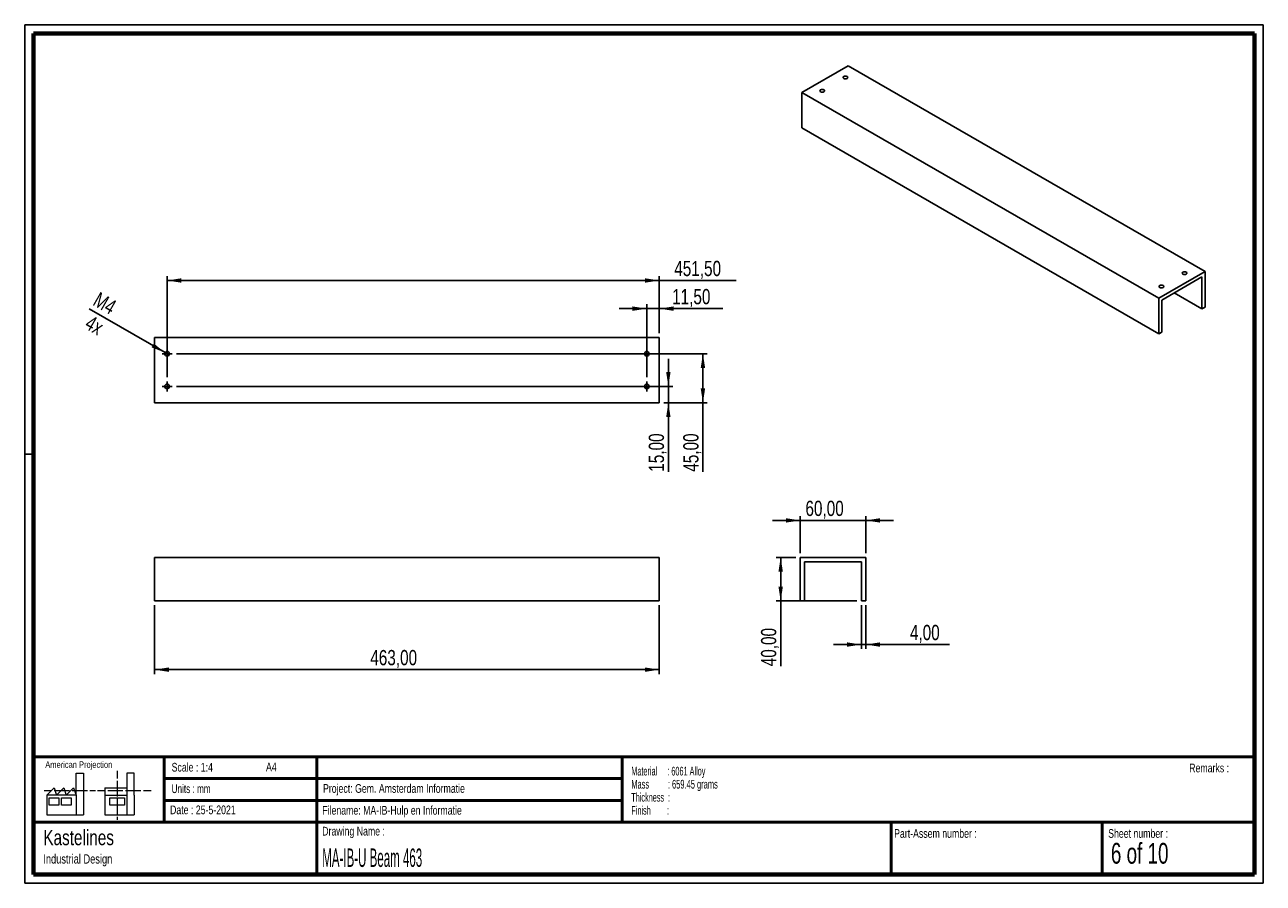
# Paper-space layout 'Sheet5' of a CAD drawing. Header units: millimetres. Extents: x 7 to 291, y 7 to 204.
import ezdxf

# ---------------------------------------------------------------- set-up
doc = ezdxf.new("R2010")
doc.units = ezdxf.units.MM
for name, color, linetype in [('BORDERS', 7, 'Continuous'), ('DRAWING', 7, 'Continuous'), ('TEXT_SHEET_FORMAT', 7, 'Continuous')]:
    doc.layers.add(name, color=color, linetype=linetype)
doc.styles.add('SLDTEXTSTYLE0', font='TXT', dxfattribs={"width": 0.7})
doc.styles.add('SLDTEXTSTYLE1', font='TXT', dxfattribs={"width": 0.75})
doc.styles.add('SLDTEXTSTYLE2', font='TXT', dxfattribs={"width": 0.678571})
doc.styles.add('SLDTEXTSTYLE5', font='TXT', dxfattribs={"width": 0.605})
doc.styles.add('SLDTEXTSTYLE6', font='TXT', dxfattribs={"width": 0.549})
doc.styles.add('SLDTEXTSTYLE7', font='TXT', dxfattribs={"width": 0.467045})
doc.styles.add('SLDTEXTSTYLE8', font='TXT', dxfattribs={"width": 0.562222})
doc.dimstyles.new('SLDDIMSTYLE10', dxfattribs={"dimtxt": 3.5, "dimasz": 3.302, "dimexe": 0, "dimexo": 0.0625, "dimgap": 0.875, "dimtad": 1, "dimlfac": 4, "dimrnd": 1e-09, "dimzin": 12, "dimdsep": 46, "dimtxsty": 'SLDTEXTSTYLE1', "dimsah": 1, "dimcen": 0.09, "dimadec": 0, "dimazin": 3, "dimtfac": 1, "dimtofl": 0, "dimtmove": 0, "dimatfit": 3, "dimfxl": 1, "dimfrac": 2, "dimtolj": 1, "dimtzin": 12, "dimarcsym": 0})
doc.dimstyles.new('SLDDIMSTYLE11', dxfattribs={"dimtxt": 3.5, "dimasz": 3.302, "dimexe": 0, "dimexo": 0.0625, "dimgap": 0.875, "dimtad": 1, "dimlfac": 4, "dimrnd": 1e-09, "dimzin": 12, "dimdsep": 46, "dimtxsty": 'SLDTEXTSTYLE1', "dimsah": 1, "dimcen": 0.09, "dimadec": 0, "dimazin": 3, "dimtfac": 1, "dimtmove": 0, "dimatfit": 0, "dimfxl": 1, "dimfrac": 2, "dimtolj": 1, "dimtzin": 12, "dimarcsym": 0})
doc.dimstyles.new('SLDDIMSTYLE12', dxfattribs={"dimtxt": 3.5, "dimasz": 3.302, "dimexe": 0, "dimexo": 0.0625, "dimgap": 0.875, "dimtad": 1, "dimlfac": 4, "dimrnd": 1e-09, "dimzin": 12, "dimdsep": 46, "dimtxsty": 'SLDTEXTSTYLE1', "dimblk1": 'NONE', "dimsah": 1, "dimcen": 0, "dimadec": 0, "dimazin": 3, "dimtfac": 1, "dimtmove": 0, "dimatfit": 3, "dimldrblk": 'NONE', "dimfxl": 1, "dimfrac": 2, "dimtolj": 1, "dimtzin": 12, "dimarcsym": 0})

# ---------------------------------------------------------------- blocks, each defined once
blk = doc.blocks.new('SW_NOTE_0_17')
at = {"layer": 'TEXT_SHEET_FORMAT', "color": 0, "char_height": 2, "attachment_point": 1}
for s, insert, style in [('Material     : 6061 Alloy', (0, 2.58), 'SLDTEXTSTYLE5'), ('Mass         : 659.45 grams', (0, -0.42), 'SLDTEXTSTYLE8'), ('Thickness  :', (0, -3.42), 'SLDTEXTSTYLE5'), ('Finish        :', (0, -6.42), 'SLDTEXTSTYLE6')]:
    blk.add_mtext(s, dxfattribs=dict(at, insert=insert, style=style))
blk = doc.blocks.new('SW_NOTE_0_18')
at = {"layer": 'DRAWING', "color": 0, "attachment_point": 1, "style": 'SLDTEXTSTYLE1'}
for s, insert, char_height in [('Kastelines', (0, 4.51), 3.5), ('Industrial Design', (0, -1.09), 2.1167)]:
    blk.add_mtext(s, dxfattribs=dict(at, insert=insert, char_height=char_height))
blk = doc.blocks.new('_D_28')
at = {"layer": 'DRAWING', "color": 7}
for p, q in [((36.33, 70.56), (36.33, 54.8)), ((152.08, 70.56), (152.08, 54.8)), ((152.08, 55.8), (36.33, 55.8))]:
    blk.add_line(p, q, dxfattribs=at)
for points in [[(36.33, 55.8), (39.63, 55.29), (39.63, 56.3)], [(152.08, 55.8), (148.78, 56.3), (148.78, 55.29)]]:
    blk.add_solid(points, dxfattribs=at)
at = {"layer": 'DRAWING', "color": 7, "insert": (85.8, 60.31), "char_height": 3.5, "attachment_point": 1, "style": 'SLDTEXTSTYLE1'}
blk.add_mtext('463,00', dxfattribs=at)
blk = doc.blocks.new('_D_29')
at = {"layer": 'DRAWING', "color": 7}
for p, q in [((154.16, 120.79), (154.16, 127.14)), ((41.36, 120.79), (155.16, 120.79)), ((154.16, 120.79), (154.16, 117.04)), ((153.08, 117.04), (155.16, 117.04)), ((154.16, 117.04), (154.16, 101.22))]:
    blk.add_line(p, q, dxfattribs=at)
for points in [[(154.16, 120.79), (154.66, 124.09), (153.65, 124.09)], [(154.16, 117.04), (153.65, 113.74), (154.66, 113.74)]]:
    blk.add_solid(points, dxfattribs=at)
at = {"layer": 'DRAWING', "color": 7, "insert": (149.65, 101.22), "char_height": 3.5, "attachment_point": 1, "rotation": 90, "style": 'SLDTEXTSTYLE1'}
blk.add_mtext('15,00', dxfattribs=at)
blk = doc.blocks.new('_D_30')
at = {"layer": 'DRAWING', "color": 7}
for p, q in [((41.36, 128.29), (163.08, 128.29)), ((162.08, 117.04), (162.08, 128.29)), ((153.08, 117.04), (163.08, 117.04)), ((162.08, 117.04), (162.08, 101.22))]:
    blk.add_line(p, q, dxfattribs=at)
for points in [[(162.08, 128.29), (161.57, 124.99), (162.59, 124.99)], [(162.08, 117.04), (162.59, 120.34), (161.57, 120.34)]]:
    blk.add_solid(points, dxfattribs=at)
at = {"layer": 'DRAWING', "color": 7, "insert": (157.57, 101.22), "char_height": 3.5, "attachment_point": 1, "rotation": 90, "style": 'SLDTEXTSTYLE1'}
blk.add_mtext('45,00', dxfattribs=at)
blk = doc.blocks.new('_D_31')
at = {"layer": 'DRAWING', "color": 7}
for p, q in [((149.21, 122.94), (149.21, 139.64)), ((152.08, 133.04), (152.08, 139.64)), ((149.21, 138.64), (142.86, 138.64)), ((149.21, 138.64), (152.08, 138.64)), ((152.08, 138.64), (166.66, 138.64))]:
    blk.add_line(p, q, dxfattribs=at)
for points in [[(149.21, 138.64), (145.91, 139.15), (145.91, 138.13)], [(152.08, 138.64), (155.38, 138.13), (155.38, 139.15)]]:
    blk.add_solid(points, dxfattribs=at)
at = {"layer": 'DRAWING', "color": 7, "insert": (155.02, 143.15), "char_height": 3.5, "attachment_point": 1, "style": 'SLDTEXTSTYLE1'}
blk.add_mtext('11,50', dxfattribs=at)
blk = doc.blocks.new('_D_32')
at = {"layer": 'DRAWING', "color": 7}
for p, q in [((39.21, 122.94), (39.21, 146.1)), ((39.21, 145.1), (152.08, 145.1)), ((152.08, 133.04), (152.08, 146.1)), ((152.08, 145.1), (169.73, 145.1))]:
    blk.add_line(p, q, dxfattribs=at)
for points in [[(39.21, 145.1), (42.51, 144.59), (42.51, 145.61)], [(152.08, 145.1), (148.78, 145.61), (148.78, 144.59)]]:
    blk.add_solid(points, dxfattribs=at)
at = {"layer": 'DRAWING', "color": 7, "insert": (155.51, 149.61), "char_height": 3.5, "attachment_point": 1, "style": 'SLDTEXTSTYLE1'}
blk.add_mtext('451,50', dxfattribs=at)
blk = doc.blocks.new('_D_33')
at = {"layer": 'DRAWING', "color": 7}
for q in [(21.37, 138.59), (39.66, 128.03)]:
    blk.add_line((38.75, 128.55), q, dxfattribs=at)
blk.add_solid([(38.75, 128.55), (36.15, 130.64), (35.64, 129.76)], dxfattribs=at)
at = {"layer": 'DRAWING', "color": 7, "char_height": 3.5, "attachment_point": 1, "rotation": 330, "style": 'SLDTEXTSTYLE1'}
for s, insert in [('M4', (23.7, 142.61)), ('4x', (21.81, 137.29))]:
    blk.add_mtext(s, dxfattribs=dict(at, insert=insert))
blk = doc.blocks.new('_None')
blk = doc.blocks.new('SW_CENTERMARKSYMBOL_17')
at = {"layer": 'DRAWING', "color": 0}
for p, q in [((-0.625, 0), (-1.15, 0)), ((0, 0), (-0.625, 0)), ((0, 0.625), (0, 1.15)), ((0, 0), (0, 0.625)), ((0, 0), (0, -0.625)), ((0, 0), (0.625, 0)), ((0.625, 0), (1.15, 0)), ((0, -0.625), (0, -1.15))]:
    blk.add_line(p, q, dxfattribs=at)
blk = doc.blocks.new('SW_CENTERMARKSYMBOL_18')
at = {"layer": 'DRAWING', "color": 0}
for p, q in [((-0.625, 0), (-1.15, 0)), ((0, 0), (-0.625, 0)), ((0, 0.625), (0, 1.15)), ((0, 0), (0, 0.625)), ((0, 0), (0, -0.625)), ((0, 0), (0.625, 0)), ((0.625, 0), (1.15, 0)), ((0, -0.625), (0, -1.15))]:
    blk.add_line(p, q, dxfattribs=at)
blk = doc.blocks.new('SW_CENTERMARKSYMBOL_19')
at = {"layer": 'DRAWING', "color": 0}
for p, q in [((-0.625, 0), (-1.15, 0)), ((0, 0), (-0.625, 0)), ((0, 0.625), (0, 1.15)), ((0, 0), (0, 0.625)), ((0, 0), (0, -0.625)), ((0, 0), (0.625, 0)), ((0.625, 0), (1.15, 0)), ((0, -0.625), (0, -1.15))]:
    blk.add_line(p, q, dxfattribs=at)
blk = doc.blocks.new('SW_CENTERMARKSYMBOL_20')
at = {"layer": 'DRAWING', "color": 0}
for p, q in [((-0.625, 0), (-1.15, 0)), ((0, 0), (-0.625, 0)), ((0, 0.625), (0, 1.15)), ((0, 0), (0, 0.625)), ((0, 0), (0, -0.625)), ((0, 0), (0.625, 0)), ((0.625, 0), (1.15, 0)), ((0, -0.625), (0, -1.15))]:
    blk.add_line(p, q, dxfattribs=at)
blk = doc.blocks.new('_D_34')
at = {"layer": 'DRAWING', "color": 7}
for p, q in [((198.41, 70.56), (198.41, 60.56)), ((199.41, 70.56), (199.41, 60.56)), ((198.41, 61.56), (192.06, 61.56)), ((198.41, 61.56), (199.41, 61.56)), ((199.41, 61.56), (218.61, 61.56))]:
    blk.add_line(p, q, dxfattribs=at)
for points in [[(198.41, 61.56), (195.11, 62.06), (195.11, 61.05)], [(199.41, 61.56), (202.71, 61.05), (202.71, 62.06)]]:
    blk.add_solid(points, dxfattribs=at)
at = {"layer": 'DRAWING', "color": 7, "insert": (209.55, 66.07), "char_height": 3.5, "attachment_point": 1, "style": 'SLDTEXTSTYLE1'}
blk.add_mtext('4,00', dxfattribs=at)
blk = doc.blocks.new('_D_35')
at = {"layer": 'DRAWING', "color": 7}
for p, q in [((183.41, 81.56), (178.91, 81.56)), ((179.91, 81.56), (179.91, 71.56)), ((197.41, 71.56), (178.91, 71.56)), ((179.91, 71.56), (179.91, 56.58))]:
    blk.add_line(p, q, dxfattribs=at)
for points in [[(179.91, 81.56), (179.4, 78.25), (180.42, 78.25)], [(179.91, 71.56), (180.42, 74.86), (179.4, 74.86)]]:
    blk.add_solid(points, dxfattribs=at)
at = {"layer": 'DRAWING', "color": 7, "insert": (175.4, 56.58), "char_height": 3.5, "attachment_point": 1, "rotation": 90, "style": 'SLDTEXTSTYLE1'}
blk.add_mtext('40,00', dxfattribs=at)
blk = doc.blocks.new('_D_36')
at = {"layer": 'DRAWING', "color": 7}
for p, q in [((184.41, 82.56), (184.41, 91.04)), ((199.41, 82.56), (199.41, 91.04)), ((184.41, 90.04), (178.06, 90.04)), ((184.41, 90.04), (199.41, 90.04)), ((199.41, 90.04), (205.76, 90.04))]:
    blk.add_line(p, q, dxfattribs=at)
for points in [[(184.41, 90.04), (181.11, 90.55), (181.11, 89.54)], [(199.41, 90.04), (202.71, 89.54), (202.71, 90.55)]]:
    blk.add_solid(points, dxfattribs=at)
at = {"layer": 'DRAWING', "color": 7, "insert": (185.59, 94.56), "char_height": 3.5, "attachment_point": 1, "style": 'SLDTEXTSTYLE1'}
blk.add_mtext('60,00', dxfattribs=at)

psp = doc.layouts.new('Sheet5')

# ---------------------------------------------------------------- linework, layer by layer
at = {"color": 7, "linetype": 'Continuous', "lineweight": 25}
for p, q in [((184.7622, 188.2665), (195.3688, 194.3896)), ((277.2164, 147.14), (195.3688, 194.3896)), ((266.6098, 141.0169), (184.7622, 188.2665)), ((184.7622, 180.1011), (184.7622, 188.2665)), ((266.6098, 132.8515), (184.7622, 180.1011)), ((266.6098, 141.0169), (277.2164, 147.14)), ((267.3169, 140.6086), (276.5093, 145.9152)), ((276.5093, 145.9152), (276.5093, 138.5664)), ((277.2164, 147.14), (277.2164, 138.9746)), ((276.5093, 138.5664), (270.1443, 142.2408)), ((266.6098, 132.8515), (266.6098, 141.0169)), ((267.3169, 133.2597), (267.3169, 140.6086)), ((277.2164, 138.9746), (276.5093, 138.5664)), ((152.083, 132.0402), (36.333, 132.0402)), ((36.333, 117.0402), (36.333, 132.0402)), ((152.083, 117.0402), (152.083, 132.0402)), ((267.3169, 133.2597), (266.6098, 132.8515)), ((152.083, 117.0402), (36.333, 117.0402)), ((36.333, 71.5554), (36.333, 81.5554)), ((152.083, 81.5554), (36.333, 81.5554)), ((152.083, 71.5554), (152.083, 81.5554)), ((184.4089, 71.5554), (184.4089, 81.5554)), ((184.4089, 81.5554), (199.4089, 81.5554)), ((185.4089, 80.5554), (198.4089, 80.5554)), ((185.4089, 71.5554), (185.4089, 80.5554)), ((198.4089, 80.5554), (198.4089, 71.5554)), ((199.4089, 81.5554), (199.4089, 71.5554)), ((152.083, 71.5554), (36.333, 71.5554)), ((185.4089, 71.5554), (184.4089, 71.5554)), ((199.4089, 71.5554), (198.4089, 71.5554))]:
    psp.add_line(p, q, dxfattribs=at)
at = {"color": 7, "linetype": 'Continuous', "lineweight": 25, "flags": 128}
for points in [[(195.1213, 191.8996), (194.9509, 191.9653), (194.75, 191.9883), (194.5491, 191.9653), (194.3788, 191.8996), (194.265, 191.8012), (194.225, 191.6852), (194.265, 191.5693), (194.3788, 191.4709), (194.5491, 191.4052), (194.75, 191.3822), (194.9509, 191.4052), (195.1213, 191.4709), (195.2351, 191.5693), (195.275, 191.6852), (195.2351, 191.8012), (195.1213, 191.8996)], [(189.0755, 188.4094), (189.2458, 188.3437), (189.4467, 188.3206), (189.6476, 188.3437), (189.818, 188.4094), (189.9318, 188.5077), (189.9717, 188.6237), (189.9318, 188.7397), (189.818, 188.838), (189.6476, 188.9037), (189.4467, 188.9268), (189.2458, 188.9037), (189.0755, 188.838), (188.9617, 188.7397), (188.9217, 188.6237), (188.9617, 188.5077), (189.0755, 188.4094)], [(272.1606, 146.5685), (272.3309, 146.5028), (272.5318, 146.4797), (272.7327, 146.5028), (272.903, 146.5685), (273.0168, 146.6668), (273.0568, 146.7828), (273.0168, 146.8988), (272.903, 146.9971), (272.7327, 147.0628), (272.5318, 147.0859), (272.3309, 147.0628), (272.1606, 146.9971), (272.0467, 146.8988), (272.0068, 146.7828), (272.0467, 146.6668), (272.1606, 146.5685)], [(267.5997, 143.9356), (267.4294, 144.0013), (267.2285, 144.0243), (267.0276, 144.0013), (266.8573, 143.9356), (266.7434, 143.8373), (266.7035, 143.7213), (266.7434, 143.6053), (266.8573, 143.507), (267.0276, 143.4413), (267.2285, 143.4182), (267.4294, 143.4413), (267.5997, 143.507), (267.7135, 143.6053), (267.7535, 143.7213), (267.7135, 143.8373), (267.5997, 143.9356)]]:
    psp.add_lwpolyline(points, dxfattribs=at)
at = {"color": 7, "linetype": 'Continuous', "lineweight": 25}
for centre in [(39.208, 128.2902), (149.208, 128.2902), (39.208, 120.7902), (149.208, 120.7902)]:
    psp.add_circle(centre, 0.525, dxfattribs=at)
at = {"layer": 'BORDERS', "lineweight": 70}
for p, q in [((8.5696, 8.7839), (8.5696, 201.7839)), ((8.5696, 201.7839), (288.5696, 201.7839)), ((288.5696, 201.7839), (288.5696, 8.7839)), ((288.5696, 8.7839), (8.5696, 8.7839))]:
    psp.add_line(p, q, dxfattribs=at)
at = {"layer": 'BORDERS', "lineweight": 50}
for p, q in [((8.5696, 35.7839), (288.5696, 35.7839)), ((38.5696, 35.7839), (38.5696, 20.7839)), ((73.5696, 35.7839), (73.5696, 8.7839)), ((143.5696, 35.7839), (143.5696, 20.7839)), ((38.5696, 30.7839), (143.5696, 30.7839)), ((38.5696, 25.7839), (143.5696, 25.7839)), ((8.5696, 20.7839), (288.5696, 20.7839)), ((205.2225, 8.7839), (205.2225, 20.7839)), ((253.6509, 8.7839), (253.6509, 20.7839))]:
    psp.add_line(p, q, dxfattribs=at)
at = {"layer": 'TEXT_SHEET_FORMAT'}
for p, q in [((6.5696, 203.7839), (290.5696, 203.7839)), ((6.5696, 203.7839), (6.5696, 6.7839)), ((290.5696, 203.7839), (290.5696, 6.7839)), ((6.5696, 105.2839), (8.6215, 105.2839)), ((6.5696, 6.7839), (290.5696, 6.7839))]:
    psp.add_line(p, q, dxfattribs=at)
at = {"layer": 'TEXT_SHEET_FORMAT', "color": 7, "linetype": 'Continuous', "lineweight": 18}
for p, q in [((18.3208, 26.9711), (18.3208, 32.0361)), ((18.3208, 32.0361), (20.0027, 32.0361)), ((20.0027, 32.0361), (20.0027, 22.4704)), ((27.7328, 32.596), (27.7328, 30.8389)), ((31.6542, 32.0317), (29.9723, 32.0317)), ((29.9723, 32.0317), (29.9723, 22.466)), ((31.6542, 26.9668), (31.6542, 32.0317)), ((11.5933, 26.9711), (13.2752, 28.6594)), ((13.2752, 28.6594), (13.8375, 26.9711)), ((13.8375, 26.9711), (15.5194, 28.6594)), ((15.5194, 28.6594), (16.0814, 26.9711)), ((16.0814, 26.9711), (17.7632, 28.6594)), ((17.7632, 28.6594), (18.3208, 26.9711)), ((24.9266, 28.655), (24.9266, 26.9668)), ((24.9266, 28.655), (29.9723, 28.655)), ((27.7328, 30.2516), (27.7328, 28.4899)), ((27.7328, 28.4899), (27.7328, 26.7282)), ((10.9809, 28.0997), (12.736, 28.0997)), ((18.3208, 26.9711), (11.5933, 26.9711)), ((11.5933, 26.9711), (11.5933, 22.4704)), ((12.1556, 26.4115), (14.3995, 26.4115)), ((12.1556, 24.7231), (12.1556, 26.4115)), ((13.321, 28.0997), (15.076, 28.0997)), ((14.3995, 26.4115), (14.3995, 24.7231)), ((14.957, 26.4115), (17.2012, 26.4115)), ((14.957, 24.7231), (14.957, 26.4115)), ((15.076, 28.0997), (16.8309, 28.0997)), ((17.2012, 26.4115), (17.2012, 24.7231)), ((17.4159, 28.0997), (19.1711, 28.0997)), ((18.3208, 26.9711), (18.3208, 22.4704)), ((19.1711, 28.0997), (20.926, 28.0997)), ((21.511, 28.0997), (22.8089, 28.0997)), ((23.2447, 28.0953), (24.9952, 28.0953)), ((24.9266, 26.9668), (29.9723, 26.9668)), ((24.9266, 26.9668), (24.9266, 22.466)), ((25.5802, 28.0953), (27.3352, 28.0953)), ((26.0509, 26.4071), (29.4147, 26.4071)), ((26.0509, 24.7187), (26.0509, 26.4071)), ((27.3352, 28.0953), (29.0902, 28.0953)), ((27.7328, 26.1409), (27.7328, 24.3793)), ((29.4147, 26.4071), (29.4147, 24.7187)), ((29.6752, 28.0953), (31.4303, 28.0953)), ((31.4303, 28.0953), (33.1853, 28.0953)), ((31.6542, 26.9668), (31.6542, 22.466)), ((33.7703, 28.0953), (35.5252, 28.0953)), ((14.3995, 24.7231), (12.1556, 24.7231)), ((17.2012, 24.7231), (14.957, 24.7231)), ((29.4147, 24.7187), (26.0509, 24.7187)), ((27.7328, 24.3793), (27.7328, 22.6175)), ((11.5933, 22.4704), (18.3208, 22.4704)), ((18.3208, 22.4704), (20.0027, 22.4704)), ((24.9266, 22.466), (31.6542, 22.466)), ((27.7328, 22.0302), (27.7328, 21.342))]:
    psp.add_line(p, q, dxfattribs=at)

# ---------------------------------------------------------------- block references
at = {"layer": 'DRAWING', "color": 7}
for name, p in [('SW_CENTERMARKSYMBOL_20', (39.208, 128.2902)), ('SW_CENTERMARKSYMBOL_17', (149.208, 128.2902)), ('SW_CENTERMARKSYMBOL_19', (39.208, 120.7902)), ('SW_CENTERMARKSYMBOL_18', (149.208, 120.7902))]:
    psp.add_blockref(name, p, dxfattribs=at)
at = {"layer": 'DRAWING'}
psp.add_blockref('SW_NOTE_0_18', (10.8265, 14.511), dxfattribs=at)
at = {"layer": 'TEXT_SHEET_FORMAT', "color": 218}
psp.add_blockref('SW_NOTE_0_17', (145.6526, 30.9309), dxfattribs=at)

# ---------------------------------------------------------------- texts
at = {"layer": 'TEXT_SHEET_FORMAT', "attachment_point": 1}
for s, insert, char_height, style in [('American Projection', (11.2772, 34.7557), 1.5, 'SLDTEXTSTYLE1'), ('Scale : 1:4', (40.2454, 34.4082), 2, 'SLDTEXTSTYLE1'), ('A4', (61.8906, 34.4862), 2, 'SLDTEXTSTYLE1'), ('Remarks :', (273.5956, 34.2358), 2, 'SLDTEXTSTYLE1'), ('Units : mm', (40.2393, 29.4761), 2, 'SLDTEXTSTYLE0'), ('Project: Gem. Amsterdam Informatie', (74.9564, 29.538), 2, 'SLDTEXTSTYLE1'), ('Date : 25-5-2021', (39.8865, 24.6218), 2, 'SLDTEXTSTYLE1'), ('Filename: MA-IB-Hulp en Informatie', (74.7977, 24.5313), 2, 'SLDTEXTSTYLE1'), ('Drawing Name :', (74.7803, 19.7365), 2, 'SLDTEXTSTYLE1'), ('Part-Assem number :', (205.9266, 19.2104), 2, 'SLDTEXTSTYLE1'), ('Sheet number :', (255.0112, 19.2104), 2, 'SLDTEXTSTYLE1'), ('6 of 10', (255.6343, 16.0396), 4.7625, 'SLDTEXTSTYLE2')]:
    psp.add_mtext(s, dxfattribs=dict(at, insert=insert, char_height=char_height, style=style))
at = {"layer": 'TEXT_SHEET_FORMAT', "color": 218, "insert": (74.7803, 14.7617), "char_height": 4.233333, "attachment_point": 1, "style": 'SLDTEXTSTYLE7'}
psp.add_mtext('MA-IB-U Beam 463', dxfattribs=at)

# ---------------------------------------------------------------- dimensions: what is measured, and where the dimension line sits
at = {"layer": 'DRAWING', "color": 7}
for base, p1, p2, dimstyle, picture, middle in [((152.083, 145.1005), (39.208, 121.9402), (152.083, 132.0402), 'SLDDIMSTYLE10', '_D_32', (162.6196, 145.1005)), ((152.083, 138.6421), (149.208, 121.9402), (152.083, 132.0402), 'SLDDIMSTYLE11', '_D_31', (160.838, 138.6421)), ((199.4089, 90.0439), (184.4089, 81.5554), (199.4089, 81.5554), 'SLDDIMSTYLE11', '_D_36', (191.4057, 90.0439)), ((36.333, 55.7962), (152.083, 71.5554), (36.333, 71.5554), 'SLDDIMSTYLE10', '_D_28', (92.9132, 55.7962)), ((199.4089, 61.5554), (198.4089, 71.5554), (199.4089, 71.5554), 'SLDDIMSTYLE11', '_D_34', (214.0803, 61.5554))]:
    dim = psp.add_linear_dim(base=base, p1=p1, p2=p2, dimstyle=dimstyle, dxfattribs=at)
    dim.commit()
    dim.dimension.update_dxf_attribs({"geometry": picture, "text_midpoint": middle, "dimtype": 160})
dim = psp.add_diameter_dim_2p(p1=(39.6626, 128.0277), p2=(38.7533, 128.5527), text='M4', dimstyle='SLDDIMSTYLE12', override={"dimpost": '<>'}, dxfattribs=at)
dim.commit()
dim.dimension.update_dxf_attribs({"geometry": '_D_33', "text_midpoint": (24.3507, 136.868), "dimtype": 163})
for base, p1, p2, dimstyle, picture, middle in [((162.083, 128.2902), (152.083, 117.0402), (40.358, 128.2902), 'SLDDIMSTYLE10', '_D_30', (162.083, 107.0402)), ((154.1568, 117.0402), (40.358, 120.7902), (152.083, 117.0402), 'SLDDIMSTYLE11', '_D_29', (154.1568, 107.0402)), ((179.9085, 71.5554), (184.4089, 81.5554), (198.4089, 71.5554), 'SLDDIMSTYLE10', '_D_35', (179.9085, 62.3978))]:
    dim = psp.add_linear_dim(base=base, p1=p1, p2=p2, angle=90, dimstyle=dimstyle, dxfattribs=at)
    dim.commit()
    dim.dimension.update_dxf_attribs({"geometry": picture, "text_midpoint": middle, "dimtype": 160})

doc.saveas('drawing.dxf')
